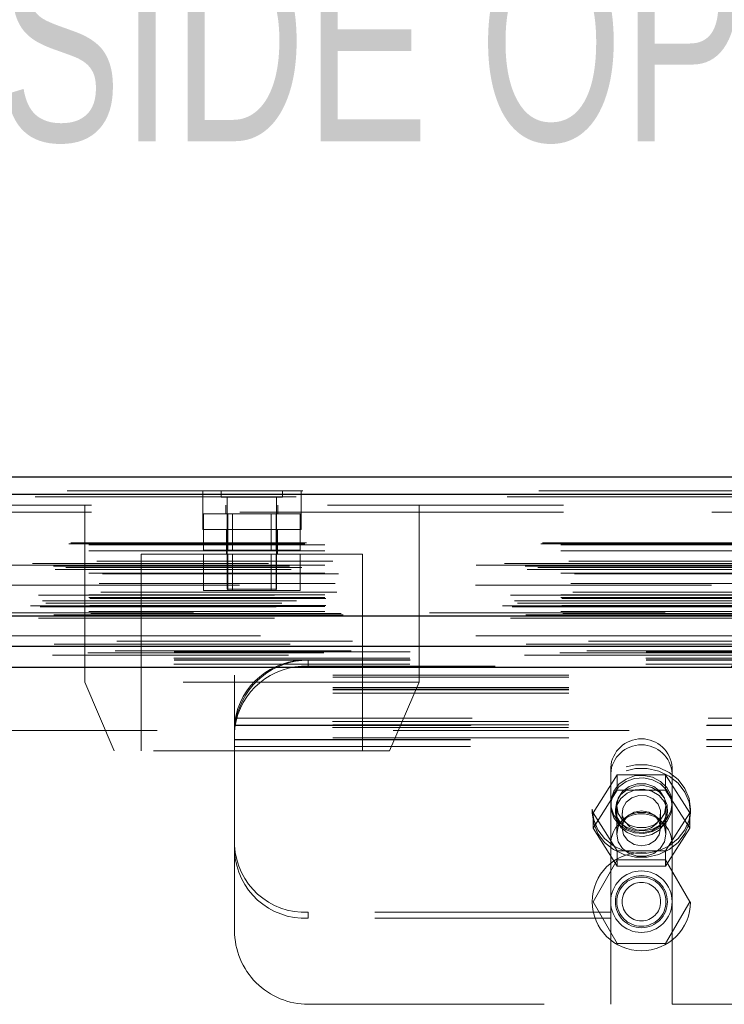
# Model space of a CAD drawing. Header units: inches. Extents: x 0.2 to 10.8, y 0.2 to 8.2.
# Tile 14 of 123: x 3.485 to 3.783, y 1.854 to 2.272. Entities that reach past the tile are written whole.
import ezdxf

# ---------------------------------------------------------------- set-up
doc = ezdxf.new("R2010")
doc.units = ezdxf.units.IN
doc.header["$MEASUREMENT"] = 0
doc.linetypes.add('HIDDEN', pattern=[0.07500000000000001, 0.05, -0.025])
doc.layers.add('DIMENSIONS', color=140, linetype='Continuous')
doc.styles.add('SLDTEXTSTYLE0', font='TXT', dxfattribs={"width": 0.7})
doc.dimstyles.new('SLDDIMSTYLE0', dxfattribs={"dimtxt": 0.0849609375, "dimasz": 0.13, "dimexe": 0, "dimexo": 0.0625, "dimgap": 0.021240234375, "dimtad": 0, "dimtih": 1, "dimtoh": 1, "dimlfac": 12, "dimrnd": 1e-09, "dimzin": 12, "dimdsep": 46, "dimtxsty": 'SLDTEXTSTYLE0', "dimsah": 1, "dimcen": 0.09, "dimadec": 0, "dimazin": 3, "dimtfac": 1, "dimtofl": 0, "dimtmove": 0, "dimatfit": 3, "dimfxl": 0, "dimfrac": 2, "dimtolj": 1, "dimtzin": 12, "dimarcsym": 0})

# ---------------------------------------------------------------- blocks, each defined once
blk = doc.blocks.new('_D_25')
at = {"layer": 'DIMENSIONS'}
for p, q in [((2.94933880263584, 2.047167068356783), (2.94933880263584, 2.530646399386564)), ((4.744172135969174, 2.047167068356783), (4.744172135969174, 2.530646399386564)), ((3.722308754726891, 2.485121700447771), (3.693778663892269, 2.485121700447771)), ((3.693778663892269, 2.485121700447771), (3.693778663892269, 2.350090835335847)), ((4.045456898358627, 2.485121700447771), (4.073986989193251, 2.485121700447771)), ((4.073986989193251, 2.485121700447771), (4.073986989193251, 2.350090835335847)), ((2.94933880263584, 2.405646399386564), (3.378896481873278, 2.405646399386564)), ((4.744172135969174, 2.405646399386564), (4.38886918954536, 2.405646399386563)), ((3.693778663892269, 2.350090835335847), (3.722308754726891, 2.350090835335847)), ((4.073986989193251, 2.350090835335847), (4.045456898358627, 2.350090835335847))]:
    blk.add_line(p, q, dxfattribs=at)
for points in [[(2.94933880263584, 2.405646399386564), (3.07933880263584, 2.385646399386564), (3.07933880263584, 2.425646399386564)], [(4.744172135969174, 2.405646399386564), (4.614172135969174, 2.425646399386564), (4.614172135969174, 2.385646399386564)]]:
    blk.add_solid(points, dxfattribs=at)
at = {"layer": 'DIMENSIONS', "char_height": 0.08333333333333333, "attachment_point": 1, "style": 'SLDTEXTSTYLE0'}
for s, insert in [('21.54', (3.72230874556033, 2.611564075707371)), ('547.1', (3.722308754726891, 2.457513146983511)), ('INSIDE OPENING', (3.397926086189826, 2.303462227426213))]:
    blk.add_mtext(s, dxfattribs=dict(at, insert=insert))

msp = doc.modelspace()

# ---------------------------------------------------------------- linework, layer by layer
at = {"color": 7, "linetype": 'Continuous', "lineweight": 25}
for p, q in [((2.904919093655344, 2.07792822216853), (4.78855116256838, 2.07792822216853)), ((2.901973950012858, 2.070491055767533), (4.791496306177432, 2.070491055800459)), ((2.892889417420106, 2.018970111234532), (4.800580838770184, 2.018970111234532)), ((2.950331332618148, 2.006167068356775), (4.743179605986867, 2.006167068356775)), ((2.950331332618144, 1.997167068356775), (4.743179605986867, 1.997167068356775))]:
    msp.add_line(p, q, dxfattribs=at)
at = {"color": 7, "linetype": 'HIDDEN', "lineweight": 18}
for p, q in [((4.791496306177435, 2.070491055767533), (2.901973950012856, 2.070491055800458)), ((2.904919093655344, 2.07192822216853), (4.78855116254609, 2.07192822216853)), ((3.562471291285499, 2.071928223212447), (3.562471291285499, 2.065928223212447)), ((3.570256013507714, 2.07192822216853), (3.570256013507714, 2.069324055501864)), ((3.596297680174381, 2.069324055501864), (3.596297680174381, 2.07192822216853)), ((3.604137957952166, 2.065928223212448), (3.604137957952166, 2.071928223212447)), ((2.901973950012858, 2.069449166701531), (4.791496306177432, 2.069449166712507)), ((4.791496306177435, 2.069449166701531), (2.901973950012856, 2.069449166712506)), ((4.715304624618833, 2.065928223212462), (2.9782212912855, 2.06592822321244)), ((3.512443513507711, 2.065928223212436), (3.51244351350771, 1.990928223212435)), ((3.562443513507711, 2.065928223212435), (3.562443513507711, 2.055511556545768)), ((3.570256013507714, 2.069324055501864), (3.596297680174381, 2.069324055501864)), ((3.572235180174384, 2.065928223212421), (3.572235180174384, 2.062178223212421)), ((3.572860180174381, 2.069324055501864), (3.572860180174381, 2.030261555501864)), ((3.593693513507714, 2.030261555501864), (3.593693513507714, 2.069324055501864)), ((3.594318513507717, 2.062178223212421), (3.594318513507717, 2.065928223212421)), ((3.604110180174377, 2.055511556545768), (3.604110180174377, 2.065928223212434)), ((3.654110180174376, 1.990928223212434), (3.654110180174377, 2.065928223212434)), ((2.978221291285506, 2.062928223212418), (4.71530462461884, 2.062928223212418)), ((2.978221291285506, 2.062928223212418), (4.71530462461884, 2.062928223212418)), ((4.715304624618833, 2.062928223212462), (2.9782212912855, 2.06292822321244)), ((4.715304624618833, 2.062928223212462), (2.9782212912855, 2.06292822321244)), ((3.562443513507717, 2.062178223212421), (3.604110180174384, 2.062178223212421)), ((3.562780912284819, 2.062178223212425), (3.562780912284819, 2.046761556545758)), ((3.573028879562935, 2.062178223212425), (3.573028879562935, 2.046761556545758)), ((3.575114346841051, 2.062178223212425), (3.575114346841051, 2.046761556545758)), ((3.591439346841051, 2.046761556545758), (3.591439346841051, 2.062178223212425)), ((3.593524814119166, 2.062178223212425), (3.593524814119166, 2.046761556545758)), ((3.603772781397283, 2.062178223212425), (3.603772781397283, 2.046761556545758)), ((3.562443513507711, 2.055511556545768), (3.583276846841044, 2.055511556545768)), ((3.57244351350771, 2.055511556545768), (3.57244351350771, 2.045094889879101)), ((3.583276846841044, 2.055511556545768), (3.604110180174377, 2.055511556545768)), ((3.594110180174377, 2.045094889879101), (3.594110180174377, 2.055511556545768)), ((2.905750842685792, 2.049440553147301), (4.787719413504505, 2.049440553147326)), ((2.906481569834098, 2.049873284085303), (4.786988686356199, 2.04987328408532)), ((2.914198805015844, 2.049039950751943), (4.779271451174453, 2.049039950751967)), ((2.914198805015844, 2.049039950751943), (4.779271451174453, 2.049039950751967)), ((2.914198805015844, 2.046507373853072), (4.779271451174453, 2.046507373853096)), ((3.630151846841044, 2.045094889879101), (3.536401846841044, 2.045094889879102)), ((3.536401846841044, 2.045094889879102), (3.536401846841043, 1.961761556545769)), ((3.562780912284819, 2.046761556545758), (3.573028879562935, 2.046761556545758)), ((3.562780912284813, 2.045094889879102), (3.562780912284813, 2.029678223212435)), ((3.573028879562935, 2.046761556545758), (3.593524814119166, 2.046761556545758)), ((3.573028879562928, 2.045094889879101), (3.573028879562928, 2.029678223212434)), ((3.575114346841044, 2.045094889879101), (3.575114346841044, 2.029678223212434)), ((3.591439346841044, 2.029678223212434), (3.591439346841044, 2.045094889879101)), ((3.593524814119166, 2.046761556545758), (3.603772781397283, 2.046761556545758)), ((3.59352481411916, 2.045094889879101), (3.59352481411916, 2.029678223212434)), ((3.603772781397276, 2.045094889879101), (3.603772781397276, 2.029678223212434)), ((3.630151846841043, 1.961761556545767), (3.630151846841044, 2.045094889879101)), ((4.790288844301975, 2.041176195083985), (2.903194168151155, 2.04117619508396)), ((2.917564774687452, 2.042199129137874), (4.775905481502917, 2.042199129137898)), ((2.89914605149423, 2.040007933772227), (4.794324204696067, 2.040007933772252)), ((2.899927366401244, 2.0385491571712), (4.793535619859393, 2.038549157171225)), ((2.904448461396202, 2.039423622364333), (4.789021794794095, 2.039423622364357)), ((2.914198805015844, 2.040472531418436), (4.779271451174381, 2.04047253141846)), ((2.914198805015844, 2.03702751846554), (4.779271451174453, 2.037027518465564)), ((4.778339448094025, 2.040479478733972), (2.915128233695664, 2.040479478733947)), ((2.919963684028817, 2.036709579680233), (4.773498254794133, 2.036709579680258)), ((2.918493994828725, 2.032702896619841), (4.774976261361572, 2.032702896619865)), ((2.918493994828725, 2.032702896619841), (4.774976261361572, 2.032702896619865)), ((4.778032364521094, 2.032027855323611), (2.915437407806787, 2.032027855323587)), ((2.919226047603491, 2.028967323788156), (4.774240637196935, 2.02896732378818)), ((3.562780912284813, 2.029678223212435), (3.573028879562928, 2.029678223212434)), ((3.572860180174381, 2.030261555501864), (3.593693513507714, 2.030261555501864)), ((3.573028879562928, 2.029678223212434), (3.59352481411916, 2.029678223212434)), ((3.59352481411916, 2.029678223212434), (3.603772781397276, 2.029678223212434)), ((2.894582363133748, 2.02533337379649), (4.798887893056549, 2.025333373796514)), ((2.895901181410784, 2.024384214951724), (4.797567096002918, 2.024384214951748)), ((4.792901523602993, 2.027733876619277), (2.900568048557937, 2.027733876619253)), ((2.902129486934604, 2.025364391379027), (4.791340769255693, 2.025364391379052)), ((2.914198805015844, 2.02785690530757), (4.779271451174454, 2.027856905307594)), ((2.914198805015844, 2.026683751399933), (4.779271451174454, 2.026683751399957)), ((2.914198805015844, 2.026683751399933), (4.779271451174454, 2.026683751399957)), ((2.914615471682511, 2.026267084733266), (4.778854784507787, 2.02626708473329)), ((2.88951370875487, 2.023195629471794), (4.803956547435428, 2.023195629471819)), ((2.88951370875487, 2.023195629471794), (4.803956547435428, 2.023195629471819)), ((2.893559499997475, 2.022770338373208), (4.799910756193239, 2.022770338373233)), ((4.799820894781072, 2.02327996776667), (2.8936493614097, 2.023279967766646)), ((2.914198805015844, 2.022933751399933), (4.779271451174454, 2.022933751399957)), ((2.914198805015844, 2.022933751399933), (4.779271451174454, 2.022933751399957)), ((2.914198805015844, 2.020860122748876), (4.779271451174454, 2.0208601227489)), ((2.914198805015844, 2.020860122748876), (4.779271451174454, 2.0208601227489)), ((2.914615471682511, 2.023350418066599), (4.778854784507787, 2.023350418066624)), ((2.915032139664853, 2.020017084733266), (4.778438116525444, 2.02001708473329)), ((2.915032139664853, 2.020017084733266), (4.778438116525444, 2.02001708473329)), ((2.921111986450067, 2.019946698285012), (4.772358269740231, 2.019946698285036)), ((2.921111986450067, 2.019946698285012), (4.772358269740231, 2.019946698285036)), ((4.7584712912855, 2.020261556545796), (2.935054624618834, 2.020261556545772)), ((2.892889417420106, 2.017928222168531), (4.800580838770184, 2.017928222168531)), ((2.898332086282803, 2.018894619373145), (4.795138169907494, 2.01889461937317)), ((2.898541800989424, 2.018867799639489), (4.794928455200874, 2.018867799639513)), ((2.899295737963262, 2.019346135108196), (4.794174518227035, 2.019346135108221)), ((2.899295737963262, 2.019346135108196), (4.794174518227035, 2.019346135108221)), ((2.921885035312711, 2.019399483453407), (4.771585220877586, 2.019399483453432)), ((2.921885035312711, 2.019399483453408), (4.771585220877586, 2.019399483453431)), ((2.925975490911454, 2.00820759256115), (4.767494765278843, 2.008207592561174)), ((2.913730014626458, 2.003356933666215), (4.779726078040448, 2.003356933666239)), ((2.925265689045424, 2.004080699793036), (4.768201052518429, 2.00408069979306)), ((2.950331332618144, 2.003785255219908), (4.743179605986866, 2.003785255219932)), ((2.950255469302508, 2.000970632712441), (4.743255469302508, 2.000970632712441)), ((2.950331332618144, 2.000167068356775), (4.743179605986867, 2.000167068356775)), ((3.607172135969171, 2.000167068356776), (3.607172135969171, 1.997631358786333)), ((2.950255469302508, 1.998434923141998), (4.743255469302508, 1.998434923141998)), ((2.950331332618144, 1.997167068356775), (4.743179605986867, 1.997167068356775)), ((2.950331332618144, 1.997167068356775), (4.743179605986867, 1.997167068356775)), ((2.950331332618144, 1.997167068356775), (4.743179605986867, 1.997167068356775)), ((2.950331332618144, 1.997167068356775), (4.743179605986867, 1.997167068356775)), ((2.950331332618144, 1.997167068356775), (4.743179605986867, 1.997167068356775)), ((4.086338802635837, 1.997631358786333), (3.607172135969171, 1.997631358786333)), ((3.654110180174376, 1.990928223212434), (3.51244351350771, 1.990928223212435)), ((3.51244351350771, 1.990928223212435), (3.52494351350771, 1.961761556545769)), ((3.575922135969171, 1.993020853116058), (3.575922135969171, 1.993864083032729)), ((4.117588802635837, 1.993864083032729), (3.575922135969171, 1.993864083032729)), ((4.117588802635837, 1.993020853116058), (3.575922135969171, 1.993020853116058)), ((3.575922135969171, 1.972735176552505), (3.575922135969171, 1.993020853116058)), ((3.641610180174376, 1.961761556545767), (3.654110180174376, 1.990928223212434)), ((4.117588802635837, 1.988667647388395), (3.575922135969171, 1.988667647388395)), ((4.117588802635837, 1.987864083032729), (3.575922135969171, 1.987864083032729)), ((4.117588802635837, 1.987583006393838), (3.575922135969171, 1.987583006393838)), ((4.117588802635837, 1.986131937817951), (3.575922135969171, 1.986131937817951)), ((4.117481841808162, 1.974186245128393), (3.576029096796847, 1.974186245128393)), ((3.576641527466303, 1.975583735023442), (4.116869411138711, 1.975583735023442)), ((3.576641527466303, 1.975583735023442), (4.116869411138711, 1.975583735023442)), ((4.743179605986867, 1.970333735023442), (2.950331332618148, 1.970333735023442)), ((4.117588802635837, 1.972735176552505), (3.575922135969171, 1.972735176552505)), ((3.575922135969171, 1.972468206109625), (3.575922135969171, 1.972735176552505)), ((3.575922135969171, 1.969469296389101), (3.575922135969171, 1.972468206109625)), ((3.575922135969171, 1.972454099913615), (4.117588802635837, 1.972454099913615)), ((4.117481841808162, 1.971650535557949), (3.576029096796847, 1.971650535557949)), ((3.576137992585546, 1.972583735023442), (4.117372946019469, 1.972583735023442)), ((3.575922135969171, 1.969469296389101), (3.575922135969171, 1.968917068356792)), ((3.575922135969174, 1.968917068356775), (3.575922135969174, 1.963583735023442)), ((4.117588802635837, 1.967297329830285), (3.575922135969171, 1.967297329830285)), ((3.575922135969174, 1.966583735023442), (4.117588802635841, 1.966583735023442)), ((3.575922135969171, 1.966454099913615), (4.117588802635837, 1.966454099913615)), ((3.641610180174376, 1.961761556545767), (3.52494351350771, 1.961761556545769)), ((3.575922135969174, 1.963583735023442), (3.575922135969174, 1.885583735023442)), ((3.575922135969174, 1.963583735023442), (4.117588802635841, 1.963583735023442)), ((3.575922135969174, 1.963583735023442), (4.117588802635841, 1.963583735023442)), ((3.735317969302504, 1.95471886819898), (3.735317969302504, 1.952183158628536)), ((3.761359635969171, 1.95471886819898), (3.761359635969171, 1.952183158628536)), ((3.727842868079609, 1.935479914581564), (3.738090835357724, 1.951566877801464)), ((3.735317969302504, 1.922042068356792), (3.735317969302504, 1.952183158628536)), ((3.738090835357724, 1.951566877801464), (3.738090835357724, 1.945051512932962)), ((3.738090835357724, 1.951566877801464), (3.758586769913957, 1.951566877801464)), ((3.758586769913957, 1.951566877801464), (3.758586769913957, 1.945051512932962)), ((3.758586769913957, 1.951566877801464), (3.768834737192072, 1.935479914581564)), ((3.761359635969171, 1.922042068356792), (3.761359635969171, 1.952183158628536)), ((3.727842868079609, 1.928964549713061), (3.738090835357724, 1.945051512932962)), ((3.738090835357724, 1.945051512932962), (3.758586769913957, 1.945051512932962)), ((3.758586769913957, 1.945051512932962), (3.768834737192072, 1.928964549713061)), ((3.727505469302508, 1.937064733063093), (3.727505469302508, 1.935479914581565)), ((3.737297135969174, 1.937064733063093), (3.737297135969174, 1.935479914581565)), ((3.737922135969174, 1.938499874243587), (3.737922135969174, 1.92639362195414)), ((3.758755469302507, 1.92639362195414), (3.758755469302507, 1.938499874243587)), ((3.759380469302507, 1.935479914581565), (3.759380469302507, 1.937064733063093)), ((3.769172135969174, 1.935479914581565), (3.769172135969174, 1.937064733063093)), ((3.727842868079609, 1.935479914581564), (3.727842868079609, 1.928964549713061)), ((3.738090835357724, 1.919392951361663), (3.727842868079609, 1.935479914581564)), ((3.740176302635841, 1.935479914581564), (3.740176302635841, 1.928964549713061)), ((3.75650130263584, 1.928964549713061), (3.75650130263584, 1.935479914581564)), ((3.768834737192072, 1.935479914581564), (3.758586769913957, 1.919392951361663)), ((3.768834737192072, 1.935479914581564), (3.768834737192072, 1.928964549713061)), ((3.738090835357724, 1.912877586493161), (3.727842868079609, 1.928964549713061)), ((3.768834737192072, 1.928964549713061), (3.758586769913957, 1.912877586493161)), ((3.735317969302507, 1.922042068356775), (3.735317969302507, 1.854333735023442)), ((3.761359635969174, 1.922042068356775), (3.761359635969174, 1.854333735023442)), ((3.738090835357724, 1.915583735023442), (3.727842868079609, 1.897833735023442)), ((3.758586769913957, 1.919392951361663), (3.738090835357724, 1.919392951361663)), ((3.738090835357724, 1.919392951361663), (3.738090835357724, 1.912877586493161)), ((3.758586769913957, 1.915583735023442), (3.738090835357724, 1.915583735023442)), ((3.758586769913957, 1.919392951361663), (3.758586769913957, 1.912877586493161)), ((3.768834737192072, 1.897833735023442), (3.758586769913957, 1.915583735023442)), ((3.758586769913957, 1.912877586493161), (3.738090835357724, 1.912877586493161)), ((3.727842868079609, 1.897833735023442), (3.738090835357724, 1.880083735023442)), ((3.758586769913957, 1.880083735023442), (3.768834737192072, 1.897833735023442)), ((3.607172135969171, 1.890818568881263), (3.607172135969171, 1.893354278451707)), ((3.735317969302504, 1.893354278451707), (3.607172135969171, 1.893354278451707)), ((3.735317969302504, 1.890818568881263), (3.607172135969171, 1.890818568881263)), ((3.932151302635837, 1.893354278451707), (3.761359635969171, 1.893354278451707)), ((3.932151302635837, 1.890818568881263), (3.761359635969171, 1.890818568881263)), ((3.738090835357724, 1.880083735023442), (3.758586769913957, 1.880083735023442)), ((3.607172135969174, 1.854333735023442), (3.735317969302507, 1.854333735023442)), ((3.761359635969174, 1.854333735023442), (3.932151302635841, 1.854333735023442))]:
    msp.add_line(p, q, dxfattribs=at)
at = {"color": 7, "linetype": 'HIDDEN', "lineweight": 18, "flags": 128}
for points in [[(4.786987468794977, 2.010476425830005), (3.862027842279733, 2.010476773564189), (2.906486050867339, 2.010476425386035)], [(4.778218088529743, 2.010494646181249), (3.862027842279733, 2.010494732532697), (2.915248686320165, 2.010494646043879)], [(4.799521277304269, 2.006936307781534), (3.806567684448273, 2.006936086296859), (2.89394253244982, 2.006936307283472)], [(4.79952845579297, 2.006936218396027), (3.924939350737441, 2.006933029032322), (2.893943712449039, 2.006936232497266)], [(2.925277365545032, 2.004080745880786), (3.831443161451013, 2.004081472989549), (4.768226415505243, 2.004080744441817)], [(2.898825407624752, 2.002240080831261), (3.831437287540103, 2.002239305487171), (4.794659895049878, 2.002240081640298)], [(2.950331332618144, 2.000349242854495), (3.831437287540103, 2.000348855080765), (4.743179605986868, 2.000349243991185)], [(3.727505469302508, 1.937064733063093), (3.728110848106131, 1.9325461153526), (3.729891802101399, 1.928290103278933), (3.732744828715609, 1.924544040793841), (3.736504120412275, 1.921525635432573), (3.740951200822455, 1.919410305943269), (3.745827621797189, 1.918320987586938), (3.750849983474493, 1.918320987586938), (3.755726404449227, 1.919410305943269), (3.760173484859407, 1.921525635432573), (3.763932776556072, 1.924544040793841), (3.766785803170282, 1.928290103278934), (3.76856675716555, 1.9325461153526), (3.769172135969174, 1.937064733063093), (3.76856675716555, 1.941583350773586), (3.766785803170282, 1.945839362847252), (3.763932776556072, 1.949585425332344), (3.760173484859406, 1.952603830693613), (3.755726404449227, 1.954719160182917), (3.750849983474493, 1.955808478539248), (3.745827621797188, 1.955808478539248), (3.740951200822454, 1.954719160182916), (3.736504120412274, 1.952603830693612), (3.732744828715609, 1.949585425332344), (3.729891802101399, 1.945839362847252), (3.728110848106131, 1.941583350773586), (3.727505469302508, 1.937064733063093)], [(3.727505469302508, 1.935479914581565), (3.728110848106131, 1.930961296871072), (3.729891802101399, 1.926705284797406), (3.732744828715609, 1.922959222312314), (3.736504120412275, 1.919940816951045), (3.740951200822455, 1.917825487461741), (3.745827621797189, 1.91673616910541), (3.750849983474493, 1.91673616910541), (3.755726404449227, 1.917825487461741), (3.760173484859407, 1.919940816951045), (3.763932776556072, 1.922959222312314), (3.766785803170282, 1.926705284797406), (3.76856675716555, 1.930961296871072), (3.769172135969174, 1.935479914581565), (3.76856675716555, 1.939998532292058), (3.766785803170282, 1.944254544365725), (3.763932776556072, 1.948000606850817), (3.760173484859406, 1.951019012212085), (3.755726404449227, 1.953134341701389), (3.750849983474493, 1.95422366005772), (3.745827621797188, 1.95422366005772), (3.740951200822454, 1.953134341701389), (3.736504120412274, 1.951019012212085), (3.732744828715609, 1.948000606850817), (3.729891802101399, 1.944254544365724), (3.728110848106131, 1.939998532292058), (3.727505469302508, 1.935479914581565)], [(3.761359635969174, 1.939600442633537), (3.760781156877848, 1.936122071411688), (3.759097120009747, 1.932952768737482), (3.756457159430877, 1.930374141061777), (3.753095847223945, 1.92861531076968), (3.749311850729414, 1.927832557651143), (3.745441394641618, 1.928095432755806), (3.741828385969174, 1.929380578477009), (3.738793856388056, 1.931573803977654), (3.736607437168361, 1.934480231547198), (3.735463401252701, 1.93784161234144), (3.735463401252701, 1.941359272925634), (3.736607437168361, 1.944720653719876), (3.738793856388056, 1.94762708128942), (3.741828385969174, 1.949820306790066), (3.745441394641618, 1.951105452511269), (3.749311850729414, 1.95136832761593), (3.753095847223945, 1.950585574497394), (3.756457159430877, 1.948826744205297), (3.759097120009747, 1.946248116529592), (3.760781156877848, 1.943078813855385), (3.761359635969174, 1.939600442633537)], [(3.761359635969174, 1.938499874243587), (3.760781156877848, 1.935021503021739), (3.759097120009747, 1.931852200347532), (3.756457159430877, 1.929273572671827), (3.753095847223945, 1.92751474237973), (3.749311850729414, 1.926731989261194), (3.745441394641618, 1.926994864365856), (3.741828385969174, 1.928280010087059), (3.738793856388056, 1.930473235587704), (3.736607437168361, 1.933379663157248), (3.735463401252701, 1.93674104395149), (3.735463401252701, 1.940258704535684), (3.736607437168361, 1.943620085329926), (3.738793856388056, 1.94652651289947), (3.741828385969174, 1.948719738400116), (3.745441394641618, 1.950004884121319), (3.749311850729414, 1.950267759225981), (3.753095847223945, 1.949485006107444), (3.756457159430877, 1.947726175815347), (3.759097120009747, 1.945147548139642), (3.760781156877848, 1.941978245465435), (3.761359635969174, 1.938499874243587)], [(3.737297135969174, 1.937064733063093), (3.737895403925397, 1.93381541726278), (3.739625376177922, 1.930918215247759), (3.742299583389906, 1.928687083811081), (3.745628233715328, 1.92736380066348), (3.749250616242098, 1.927091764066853), (3.752774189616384, 1.927900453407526), (3.755817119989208, 1.92970223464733), (3.758049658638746, 1.932301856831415), (3.759229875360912, 1.935417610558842), (3.759229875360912, 1.938711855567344), (3.758049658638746, 1.94182760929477), (3.755817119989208, 1.944427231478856), (3.752774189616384, 1.94622901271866), (3.749250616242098, 1.947037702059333), (3.745628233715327, 1.946765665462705), (3.742299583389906, 1.945442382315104), (3.739625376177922, 1.943211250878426), (3.737895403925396, 1.940314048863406), (3.737297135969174, 1.937064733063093)], [(3.737297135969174, 1.935479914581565), (3.737895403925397, 1.932230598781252), (3.739625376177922, 1.929333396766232), (3.742299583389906, 1.927102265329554), (3.745628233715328, 1.925778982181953), (3.749250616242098, 1.925506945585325), (3.752774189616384, 1.926315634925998), (3.755817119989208, 1.928117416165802), (3.758049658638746, 1.930717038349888), (3.759229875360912, 1.933832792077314), (3.759229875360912, 1.937127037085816), (3.758049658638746, 1.940242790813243), (3.755817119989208, 1.942842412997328), (3.752774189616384, 1.944644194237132), (3.749250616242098, 1.945452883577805), (3.745628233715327, 1.945180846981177), (3.742299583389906, 1.943857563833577), (3.739625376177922, 1.941626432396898), (3.737895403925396, 1.938729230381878), (3.737297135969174, 1.935479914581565)], [(3.758755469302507, 1.938499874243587), (3.758127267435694, 1.935270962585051), (3.756318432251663, 1.932431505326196), (3.753547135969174, 1.930323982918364), (3.750147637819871, 1.92920259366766), (3.74652996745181, 1.92920259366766), (3.743130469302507, 1.930323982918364), (3.740359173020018, 1.932431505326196), (3.738550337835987, 1.935270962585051), (3.737922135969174, 1.938499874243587), (3.738550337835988, 1.941728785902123), (3.740359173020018, 1.944568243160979), (3.743130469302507, 1.94667576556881), (3.74652996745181, 1.947797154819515), (3.750147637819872, 1.947797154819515), (3.753547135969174, 1.94667576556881), (3.756318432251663, 1.944568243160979), (3.758127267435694, 1.941728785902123), (3.758755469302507, 1.938499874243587)], [(3.752420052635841, 1.929073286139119), (3.749404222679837, 1.928145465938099), (3.746226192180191, 1.928334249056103), (3.743369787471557, 1.92961089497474), (3.741269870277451, 1.93178104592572), (3.740246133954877, 1.934514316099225), (3.740454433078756, 1.937394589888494), (3.741863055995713, 1.939983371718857), (3.744257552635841, 1.941886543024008), (3.747273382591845, 1.942814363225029), (3.75045141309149, 1.942625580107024), (3.753307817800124, 1.941348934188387), (3.755407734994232, 1.939178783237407), (3.756431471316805, 1.936445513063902), (3.756223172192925, 1.933565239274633), (3.754814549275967, 1.93097645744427), (3.752420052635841, 1.929073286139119)], [(3.75650130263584, 1.928964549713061), (3.755879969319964, 1.92613355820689), (3.754110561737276, 1.923733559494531), (3.751462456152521, 1.922129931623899), (3.748338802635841, 1.921566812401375), (3.745215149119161, 1.922129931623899), (3.742567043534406, 1.923733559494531), (3.740797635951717, 1.92613355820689), (3.740176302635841, 1.928964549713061), (3.740797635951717, 1.931795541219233), (3.742567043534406, 1.934195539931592), (3.745215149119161, 1.935799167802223), (3.748338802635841, 1.936362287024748), (3.751462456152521, 1.935799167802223), (3.754110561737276, 1.934195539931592), (3.755879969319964, 1.931795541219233), (3.75650130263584, 1.928964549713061)], [(3.758755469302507, 1.92639362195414), (3.758127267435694, 1.923164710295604), (3.756318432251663, 1.920325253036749), (3.753547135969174, 1.918217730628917), (3.750147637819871, 1.917096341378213), (3.74652996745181, 1.917096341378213), (3.743130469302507, 1.918217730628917), (3.740359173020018, 1.920325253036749), (3.738550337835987, 1.923164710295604), (3.737922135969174, 1.92639362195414), (3.738550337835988, 1.929622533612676), (3.740359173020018, 1.932461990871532), (3.743130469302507, 1.934569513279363), (3.74652996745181, 1.935690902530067), (3.750147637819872, 1.935690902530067), (3.753547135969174, 1.934569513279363), (3.756318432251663, 1.932461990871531), (3.758127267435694, 1.929622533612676), (3.758755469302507, 1.92639362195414)]]:
    msp.add_lwpolyline(points, dxfattribs=at)
at = {"color": 7, "linetype": 'HIDDEN', "lineweight": 18}
for radius in [0.02083333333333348, 0.01302083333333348, 0.01104166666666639, 0.01041666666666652, 0.008162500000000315]:
    msp.add_circle((3.748338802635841, 1.897833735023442), radius, dxfattribs=at)
for centre, radius, start, end in [((3.605930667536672, 1.969999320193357), 0.0301932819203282, 87.64348374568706, 172.0290646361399), ((3.607172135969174, 1.968917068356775), 0.03125, 90, 167.6822340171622), ((3.605930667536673, 1.967463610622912), 0.03019328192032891, 87.6434837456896, 172.0290646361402), ((3.748338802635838, 1.953788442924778), 0.01305403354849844, 4.087218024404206, 175.9127819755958), ((3.748338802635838, 1.951252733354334), 0.01305403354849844, 4.087218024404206, 175.9127819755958), ((3.748338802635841, 1.922042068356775), 0.01302083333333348, 0, 180), ((3.605776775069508, 1.923216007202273), 0.02989431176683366, 182.9521409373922, 272.6753367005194), ((3.605776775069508, 1.920680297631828), 0.02989431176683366, 182.9521409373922, 272.6753367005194), ((3.607172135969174, 1.885583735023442), 0.03124999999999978, 180, 270.0000000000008)]:
    msp.add_arc(centre, radius, start, end, dxfattribs=at)
for points, knots in [([(3.575922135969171, 1.972468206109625), (3.575922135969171, 1.972493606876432), (3.575922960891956, 1.972552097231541), (3.57592861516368, 1.972733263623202), (3.575933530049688, 1.97285679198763), (3.575949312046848, 1.973155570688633), (3.575960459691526, 1.973335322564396), (3.575989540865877, 1.973732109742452), (3.576007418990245, 1.973949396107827), (3.576029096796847, 1.974186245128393)], [0, 0, 0, 0, 0.25, 0.25, 0.5, 0.5, 0.75, 0.75, 1, 1, 1, 1]), ([(3.576641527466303, 1.975583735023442), (3.576556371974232, 1.975193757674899), (3.576480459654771, 1.974809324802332), (3.576350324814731, 1.974085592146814), (3.576297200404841, 1.973752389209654), (3.576173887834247, 1.972915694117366), (3.576137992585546, 1.972583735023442), (3.576137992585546, 1.972583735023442)], [0, 0, 0, 0, 0.2500000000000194, 0.2500000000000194, 0.5000000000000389, 0.5000000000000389, 1, 1, 1, 1]), ([(3.576137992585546, 1.972583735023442), (3.576137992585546, 1.972583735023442), (3.576127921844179, 1.972501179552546), (3.576092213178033, 1.972177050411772), (3.576066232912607, 1.971931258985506), (3.576011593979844, 1.971301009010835), (3.575982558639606, 1.970912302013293), (3.575937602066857, 1.97000085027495), (3.575922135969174, 1.969487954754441), (3.575922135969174, 1.968917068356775)], [0, 0, 0, 0, 0.25, 0.25, 0.5, 0.5, 0.75, 0.75, 1, 1, 1, 1])]:
    msp.add_open_spline(points, degree=3, knots=knots, dxfattribs=at)

# ---------------------------------------------------------------- dimensions: what is measured, and where the dimension line sits
at = {"layer": 'DIMENSIONS'}
dim = msp.add_linear_dim(base=(4.744172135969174, 2.405646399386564), p1=(2.94933880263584, 1.997167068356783), p2=(4.744172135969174, 1.997167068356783), text='<>\\PINSIDE OPENING', dimstyle='SLDDIMSTYLE0', dxfattribs=at)
dim.commit()
dim.dimension.update_dxf_attribs({"geometry": '_D_25', "text_midpoint": (3.883882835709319, 2.405646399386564), "dimtype": 160})

doc.saveas('drawing.dxf')
